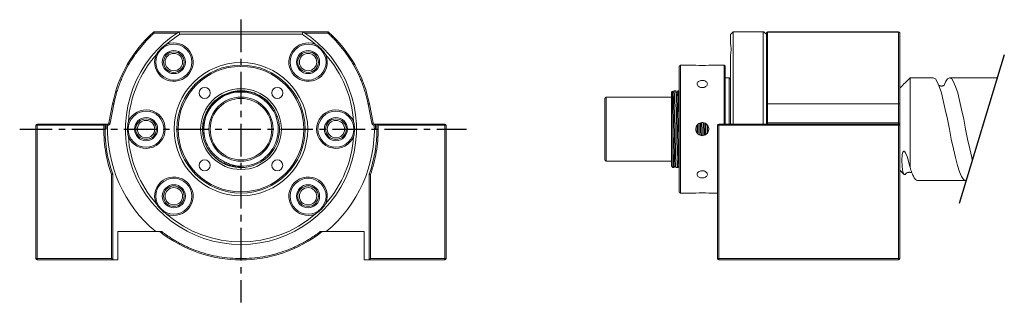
# Model space of a CAD drawing. Header units: millimetres. Extents: x 39 to 231, y 74 to 130.
import ezdxf

# ---------------------------------------------------------------- set-up
doc = ezdxf.new("R2010")
doc.units = ezdxf.units.MM
doc.linetypes.add('CENTER', pattern=[10.16, 6.35, -1.27, 1.27, -1.27])

msp = doc.modelspace()

# ---------------------------------------------------------------- linework, layer by layer
at = {"linetype": 'CENTER'}
for p, q in [((81.84, 129.54), (81.84, 74.39)), ((38.72, 108.18), (125.8, 108.18))]:
    msp.add_line(p, q, dxfattribs=at)
at = {"color": 7, "linetype": 'Continuous', "lineweight": 15}
for p, q in [((64.93, 126.93), (64.93, 127.18)), ((64.93, 127.18), (69.79, 127.18)), ((69.4, 126.93), (64.93, 126.93)), ((69.79, 127.18), (93.89, 127.18)), ((69.94, 126.68), (93.75, 126.68)), ((93.89, 127.18), (98.75, 127.18)), ((98.75, 126.93), (94.28, 126.93)), ((98.75, 127.18), (98.75, 126.93)), ((177.23, 124.74), (177.23, 126.68)), ((177.73, 127.18), (183.63, 127.18)), ((177.73, 109.18), (177.73, 127.18)), ((183.63, 109.18), (183.63, 127.18)), ((184.23, 126.23), (184.23, 126.68)), ((184.48, 127.18), (184.48, 127.11)), ((184.48, 127.18), (209.98, 127.18)), ((184.48, 113.11), (184.48, 127.11)), ((184.48, 127.11), (209.98, 127.11)), ((209.98, 127.18), (209.98, 127.11)), ((209.98, 127.11), (209.98, 113.11)), ((177.23, 109.64), (177.23, 122.66)), ((167.23, 95.93), (167.23, 120.43)), ((167.48, 120.68), (167.48, 95.68)), ((175.98, 109.18), (175.98, 120.68)), ((176.23, 120.43), (176.23, 109.18)), ((176.98, 109.18), (176.98, 118.18)), ((212.23, 118.18), (212.23, 100.75)), ((165.73, 100.95), (165.73, 115.43)), ((152.73, 102.18), (152.73, 114.18)), ((152.98, 114.43), (152.98, 101.93)), ((56.09, 109.38), (56.82, 113.11)), ((57.07, 113.07), (56.33, 109.33)), ((107.35, 109.33), (106.61, 113.07)), ((106.86, 113.11), (107.6, 109.38)), ((184.23, 109.33), (184.23, 113.07)), ((184.48, 113.11), (184.48, 109.38)), ((209.98, 113.11), (184.48, 113.11)), ((209.98, 109.38), (209.98, 113.11)), ((210.23, 109.33), (210.23, 113.07)), ((165.98, 110.32), (165.98, 100.68)), ((184.48, 109.38), (184.48, 109.18)), ((184.48, 109.38), (209.98, 109.38)), ((209.98, 109.38), (209.98, 109.18)), ((42.09, 108.93), (41.84, 108.93)), ((41.84, 82.93), (41.84, 108.93)), ((42.09, 108.93), (42.09, 109.18)), ((42.09, 109.18), (55.36, 109.18)), ((55.1, 108.93), (42.09, 108.93)), ((42.09, 108.93), (42.09, 82.93)), ((42.84, 109.18), (55.6, 109.18)), ((42.84, 109.18), (55.84, 109.18)), ((55.6, 108.18), (55.34, 108.18)), ((55.6, 108.18), (55.6, 109.18)), ((55.6, 109.18), (55.84, 109.18)), ((107.84, 109.18), (108.08, 109.18)), ((107.84, 109.18), (108.32, 109.18)), ((108.08, 109.18), (108.08, 108.18)), ((120.84, 109.18), (108.08, 109.18)), ((108.34, 108.18), (108.08, 108.18)), ((108.32, 109.18), (121.59, 109.18)), ((121.59, 108.93), (108.58, 108.93)), ((121.59, 109.18), (121.59, 108.93)), ((121.59, 82.93), (121.59, 108.93)), ((121.59, 108.93), (121.84, 108.93)), ((121.84, 108.93), (121.84, 82.93)), ((174.73, 82.93), (174.73, 108.93)), ((174.73, 108.93), (174.98, 108.93)), ((174.98, 108.93), (174.98, 109.18)), ((174.98, 109.18), (209.98, 109.18)), ((174.98, 108.93), (174.98, 82.93)), ((209.98, 108.93), (174.98, 108.93)), ((180.02, 109.18), (175.98, 109.18)), ((188.98, 109.18), (184.23, 109.18)), ((184.23, 109.18), (184.48, 109.18)), ((184.23, 109.18), (184.23, 109.18)), ((195.98, 109.18), (202.48, 109.18)), ((202.48, 109.18), (208.98, 109.18)), ((209.98, 108.93), (209.98, 109.18)), ((209.98, 82.93), (209.98, 108.93)), ((209.98, 108.93), (210.23, 108.93)), ((210.23, 82.93), (210.23, 108.93)), ((56.59, 82.93), (56.59, 99.34)), ((56.84, 99.39), (56.84, 82.68)), ((106.84, 82.68), (106.84, 99.39)), ((107.09, 99.34), (107.09, 82.93)), ((57.84, 88.18), (57.84, 82.68)), ((65.23, 88.18), (57.84, 88.18)), ((65.23, 88.18), (66.43, 88.18)), ((97.25, 88.18), (98.45, 88.18)), ((105.84, 88.18), (98.45, 88.18)), ((105.84, 82.68), (105.84, 88.18)), ((210.23, 82.93), (210.23, 85.73)), ((42.09, 82.93), (41.84, 82.93)), ((42.09, 82.93), (56.59, 82.93)), ((42.09, 82.68), (42.09, 82.93)), ((42.09, 82.68), (56.84, 82.68)), ((57.84, 82.68), (56.84, 82.68)), ((106.84, 82.68), (105.84, 82.68)), ((106.84, 82.68), (121.59, 82.68)), ((107.09, 82.93), (121.59, 82.93)), ((121.59, 82.93), (121.59, 82.68)), ((121.84, 82.93), (121.59, 82.93)), ((174.98, 82.93), (174.73, 82.93)), ((174.98, 82.68), (174.98, 82.93)), ((174.98, 82.93), (209.98, 82.93)), ((174.98, 82.68), (209.98, 82.68)), ((209.98, 82.68), (209.98, 82.93)), ((210.23, 82.93), (209.98, 82.93))]:
    msp.add_line(p, q, dxfattribs=at)
msp.add_line((230.6, 122.69), (221.77, 93.65))
at = {"color": 7, "linetype": 'Continuous', "lineweight": 15, "flags": 128}
for points in [[(223.17, 98.25), (223.01, 98.18), (222.62, 98.37), (222.24, 98.93), (221.84, 99.86), (221.45, 101.11), (221.06, 102.62), (220.67, 104.34), (220.27, 106.23), (219.89, 108.18), (219.5, 110.12), (219.1, 112.01), (218.71, 113.74), (218.33, 115.24), (217.93, 116.49), (217.54, 117.42), (217.16, 117.98), (216.76, 118.18), (216.76, 118.18)], [(218.88, 116.76), (219.16, 117.42), (219.54, 117.98), (219.94, 118.18), (220.34, 117.98), (220.72, 117.42), (221.11, 116.49), (221.51, 115.24), (221.89, 113.74), (222.28, 112.01), (222.68, 110.12), (223.06, 108.18), (223.45, 106.23), (223.85, 104.34), (224.24, 102.62), (224.36, 102.15)], [(56.82, 113.11), (56.83, 113.11), (56.84, 113.11), (56.87, 113.11), (56.9, 113.1), (56.93, 113.09), (56.98, 113.08), (57.02, 113.07), (57.07, 113.07)], [(106.61, 113.07), (106.66, 113.07), (106.71, 113.08), (106.75, 113.09), (106.79, 113.1), (106.82, 113.11), (106.84, 113.11), (106.85, 113.11), (106.86, 113.11)], [(56.33, 109.33), (56.28, 109.34), (56.24, 109.35), (56.2, 109.36), (56.16, 109.36), (56.13, 109.37), (56.11, 109.37), (56.09, 109.38), (56.09, 109.38)], [(107.6, 109.38), (107.59, 109.38), (107.58, 109.37), (107.55, 109.37), (107.52, 109.36), (107.49, 109.36), (107.44, 109.35), (107.4, 109.34), (107.35, 109.33)], [(211.47, 99.62), (211.27, 99.35), (211.07, 99.34), (210.89, 99.65), (210.76, 100.2), (210.67, 101.04), (210.64, 102.05), (210.72, 103.24), (210.82, 103.66), (210.92, 103.84), (210.97, 103.89), (211.04, 103.91), (211.1, 103.9), (211.16, 103.86), (211.24, 103.77), (211.37, 103.55), (211.65, 102.86), (211.92, 101.95), (212.15, 101.07), (212.23, 100.75), (212.23, 100.75)], [(56.84, 82.68), (56.84, 82.68), (56.82, 82.7), (56.8, 82.72), (56.77, 82.75), (56.73, 82.79), (56.69, 82.83), (56.64, 82.88), (56.59, 82.93)], [(106.84, 82.68), (106.85, 82.68), (106.86, 82.7), (106.88, 82.72), (106.91, 82.75), (106.95, 82.79), (107, 82.83), (107.04, 82.88), (107.09, 82.93)]]:
    msp.add_lwpolyline(points, dxfattribs=at)
at = {"color": 7, "linetype": 'Continuous', "lineweight": 15}
for centre, radius in [((68.76, 121.26), 3.5), ((94.92, 121.26), 3.5), ((68.76, 121.26), 2.25), ((68.76, 121.26), 2.01), ((68.76, 121.26), 1.7), ((94.92, 121.26), 2.25), ((94.92, 121.26), 2.01), ((94.92, 121.26), 1.7), ((81.84, 108.18), 13), ((81.84, 108.18), 12.5), ((81.84, 108.18), 12.25), ((74.77, 115.25), 1.08), ((81.84, 108.18), 7.88), ((88.91, 115.25), 1.08), ((81.84, 108.18), 6.25), ((81.84, 108.18), 6), ((63.34, 108.18), 3.5), ((100.34, 108.18), 3.5), ((63.34, 108.18), 2.25), ((63.34, 108.18), 2.01), ((63.34, 108.18), 1.7), ((100.34, 108.18), 2.25), ((100.34, 108.18), 2.01), ((100.34, 108.18), 1.7), ((74.77, 101.11), 1.07), ((88.91, 101.11), 1.07), ((68.76, 95.09), 3.5), ((94.92, 95.09), 3.5), ((68.76, 95.09), 2.25), ((68.76, 95.09), 2.01), ((68.76, 95.09), 1.7), ((94.92, 95.09), 2.25), ((94.92, 95.09), 2.01), ((94.92, 95.09), 1.7)]:
    msp.add_circle(centre, radius, dxfattribs=at)
for centre, radius, start, end in [((81.84, 108.18), 25.5, 132.0488, 168.8356), ((81.84, 108.18), 22.5, 122.3875, 57.6125), ((64.93, 126.93), 0.25, 90, 132.0488), ((81.84, 108.18), 22, 122.7638, 131.1758), ((81.84, 108.18), 22, 48.8242, 57.2362), ((98.75, 126.93), 0.25, 47.9512, 90), ((81.84, 108.18), 25.5, 11.1644, 47.9512), ((184.48, 126.93), 0.25, 90, 180), ((209.98, 126.93), 0.25, 0, 90), ((68.76, 121.26), 3.75, 158.0344, 111.9656), ((94.92, 121.26), 3.75, 68.0344, 21.9656), ((81.84, 108.18), 22, 138.8242, 176.1758), ((81.84, 108.18), 22, 3.8242, 41.1758), ((171.73, 133.14), 12.53, 264.1596, 275.7678), ((81.84, 108.18), 7.25, 274.4363, 205.5637), ((63.34, 108.18), 3.75, 203.0344, 156.9656), ((100.34, 108.18), 3.75, 23.0344, 336.9656), ((184.42, 112.75), 0.364, 80.4901, 121.4264), ((210.04, 112.75), 0.364, 58.5743, 99.5092), ((55.84, 109.43), 0.25, 274.4199, 348.8356), ((81.84, 108.18), 7.5, 223.4178, 16.5822), ((107.84, 109.43), 0.25, 191.1644, 265.5801), ((184.42, 109.02), 0.364, 80.4899, 121.4266), ((210.04, 109.02), 0.364, 58.5741, 99.5095), ((42.09, 108.93), 0.25, 90, 180), ((81.84, 108.18), 26.5, 177.8374, 199.37), ((55.84, 109.43), 0.25, 270, 274.4199), ((81.84, 108.18), 26, 177.7941, 230.2849), ((81.84, 108.18), 26, 309.7151, 2.2059), ((81.84, 108.18), 26.5, 340.63, 360), ((107.84, 109.43), 0.25, 265.5801, 270), ((81.84, 108.18), 26.5, 0, 2.1626), ((121.59, 108.93), 0.25, 0, 90), ((174.98, 108.93), 0.25, 90, 180), ((209.98, 108.93), 0.25, 0, 90), ((81.84, 108.18), 22, 183.8242, 221.1758), ((81.84, 108.18), 22, 318.8242, 356.1758), ((68.76, 95.09), 3.75, 248.0344, 201.9656), ((94.92, 95.09), 3.75, 338.0344, 291.9656), ((171.73, 83.21), 12.53, 84.1596, 95.7678), ((81.84, 108.18), 22, 228.8242, 311.1758), ((81.84, 108.18), 25.5, 231.6573, 308.3427), ((42.09, 82.93), 0.25, 180, 270), ((121.59, 82.93), 0.25, 270, 360), ((174.98, 82.93), 0.25, 180, 270), ((209.98, 82.93), 0.25, 270, 360)]:
    msp.add_arc(centre, radius, start, end, dxfattribs=at)
for points, knots in [([(64.93, 126.93), (64.85, 126.85), (64.68, 126.7), (64.44, 126.47), (64.2, 126.24), (63.96, 126.01), (63.73, 125.77), (63.34, 125.36), (62.81, 124.78), (62.16, 124.01), (61.54, 123.2), (60.75, 122.09), (59.85, 120.65), (59.07, 119.13), (58.53, 117.89), (58.15, 116.94), (57.82, 115.98), (57.56, 115.13), (57.36, 114.37), (57.2, 113.72), (57.11, 113.28), (57.07, 113.07)], [0, 0, 0, 0, 0.020608, 0.041209, 0.061805, 0.0824, 0.102997, 0.123601, 0.18599, 0.248397, 0.311193, 0.374006, 0.500001, 0.625996, 0.688793, 0.751606, 0.813995, 0.876402, 0.917595, 0.958785, 1, 1, 1, 1]), ([(64.93, 126.93), (64.91, 126.95), (64.89, 126.97), (64.85, 127.02), (64.83, 127.04), (64.8, 127.08), (64.78, 127.09), (64.77, 127.11), (64.76, 127.11), (64.76, 127.11)], [0, 0, 0, 0, 0.25, 0.25, 0.5, 0.5, 0.75, 0.75, 1, 1, 1, 1]), ([(98.92, 127.11), (98.92, 127.11), (98.92, 127.11), (98.9, 127.09), (98.89, 127.08), (98.85, 127.04), (98.84, 127.02), (98.79, 126.97), (98.77, 126.95), (98.75, 126.93)], [0, 0, 0, 0, 0.25, 0.25, 0.5, 0.5, 0.75, 0.75, 1, 1, 1, 1]), ([(106.61, 113.07), (106.59, 113.17), (106.55, 113.39), (106.48, 113.72), (106.4, 114.04), (106.32, 114.37), (106.24, 114.69), (106.09, 115.23), (105.86, 115.98), (105.53, 116.94), (105.16, 117.89), (104.61, 119.13), (103.83, 120.65), (102.93, 122.09), (102.14, 123.2), (101.52, 124.01), (100.87, 124.78), (100.27, 125.45), (99.72, 126.01), (99.25, 126.48), (98.92, 126.78), (98.75, 126.93)], [0, 0, 0, 0, 0.020608, 0.041209, 0.061805, 0.0824, 0.102997, 0.123601, 0.18599, 0.248397, 0.311193, 0.374006, 0.500001, 0.625996, 0.688793, 0.751606, 0.813995, 0.876402, 0.917595, 0.958785, 1, 1, 1, 1]), ([(184.48, 127.11), (184.45, 127.11), (184.42, 127.11), (184.36, 127.09), (184.33, 127.08), (184.28, 127.04), (184.26, 127.02), (184.23, 126.97), (184.23, 126.95), (184.23, 126.93)], [0, 0, 0, 0, 0.25, 0.25, 0.5, 0.5, 0.75, 0.75, 1, 1, 1, 1]), ([(184.23, 113.07), (184.23, 113.17), (184.23, 113.39), (184.23, 113.72), (184.23, 114.04), (184.23, 114.37), (184.23, 114.69), (184.23, 115.23), (184.23, 115.98), (184.23, 116.94), (184.23, 117.89), (184.23, 119.13), (184.23, 120.65), (184.23, 122.09), (184.23, 123.2), (184.23, 124.01), (184.23, 124.78), (184.23, 125.45), (184.23, 126.01), (184.23, 126.48), (184.23, 126.78), (184.23, 126.93)], [0, 0, 0, 0, 0.020608, 0.041209, 0.061805, 0.0824, 0.102997, 0.123601, 0.18599, 0.248397, 0.311193, 0.374006, 0.500001, 0.625996, 0.688793, 0.751606, 0.813995, 0.876402, 0.917595, 0.958785, 1, 1, 1, 1]), ([(210.23, 126.93), (210.23, 126.95), (210.22, 126.97), (210.2, 127.02), (210.18, 127.04), (210.13, 127.08), (210.1, 127.09), (210.04, 127.11), (210.01, 127.11), (209.98, 127.11)], [0, 0, 0, 0, 0.25, 0.25, 0.5, 0.5, 0.75, 0.75, 1, 1, 1, 1]), ([(210.23, 113.07), (210.23, 114.37), (210.23, 115.67), (210.23, 118.21), (210.23, 119.45), (210.23, 121.82), (210.23, 122.95), (210.23, 125.06), (210.23, 126.04), (210.23, 126.93)], [0, 0, 0, 0, 0.25, 0.25, 0.5, 0.5, 0.75, 0.75, 1, 1, 1, 1]), ([(67.36, 124.74), (66.94, 124.48), (66.55, 124.17), (66.02, 123.65), (65.86, 123.46), (65.55, 123.07), (65.41, 122.87), (65.28, 122.66)], [0, 0, 0, 0, 0.5, 0.5, 0.75, 0.75, 1, 1, 1, 1]), ([(98.4, 122.66), (98.14, 123.08), (97.84, 123.47), (97.31, 123.99), (97.13, 124.16), (96.74, 124.47), (96.54, 124.61), (96.33, 124.74)], [0, 0, 0, 0, 0.5, 0.5, 0.75, 0.75, 1, 1, 1, 1]), ([(177.23, 122.66), (177.31, 123.08), (177.35, 123.47), (177.35, 123.99), (177.34, 124.16), (177.3, 124.47), (177.27, 124.61), (177.23, 124.74)], [0, 0, 0, 0, 0.5, 0.5, 0.75, 0.75, 1, 1, 1, 1]), ([(171.73, 116.28), (171.61, 116.29), (171.39, 116.3), (171.09, 116.44), (170.86, 116.62), (170.73, 116.86), (170.71, 117.1), (170.81, 117.32), (171.01, 117.51), (171.29, 117.64), (171.62, 117.7), (171.96, 117.69), (172.27, 117.6), (172.53, 117.45), (172.69, 117.25), (172.75, 117.01), (172.69, 116.77), (172.52, 116.55), (172.26, 116.38), (171.98, 116.29), (171.8, 116.28), (171.73, 116.28)], [0, 0, 0, 0, 0.053572, 0.107139, 0.160814, 0.21456, 0.26819, 0.321697, 0.375267, 0.428986, 0.48271, 0.536284, 0.58979, 0.643413, 0.697158, 0.750838, 0.80437, 0.857899, 0.911576, 0.965322, 1, 1, 1, 1]), ([(76.39, 103.02), (76.08, 103.39), (75.46, 104.12), (74.82, 105.42), (74.43, 106.78), (74.3, 108.2), (74.43, 109.63), (74.86, 111.05), (75.57, 112.38), (76.52, 113.53), (77.66, 114.46), (78.94, 115.14), (80.35, 115.58), (81.84, 115.73), (83.33, 115.58), (84.74, 115.15), (86.02, 114.45), (86.95, 113.74), (87.38, 113.2), (87.5, 113.04)], [0, 0, 0, 0, 0.060116, 0.120477, 0.179982, 0.23762, 0.297742, 0.359847, 0.422781, 0.485298, 0.546198, 0.605764, 0.667327, 0.730122, 0.792917, 0.85448, 0.914046, 0.974946, 1, 1, 1, 1]), ([(89.03, 110.32), (88.91, 110.64), (88.68, 111.29), (88.17, 112.2), (87.55, 113.03), (86.81, 113.76), (85.99, 114.39), (85.08, 114.9), (84.11, 115.27), (83.1, 115.51), (82.07, 115.6), (81.03, 115.55), (80.01, 115.35), (79.03, 115.02), (78.1, 114.55), (77.25, 113.95), (76.49, 113.24), (75.84, 112.43), (75.31, 111.54), (74.91, 110.58), (74.65, 109.57), (74.54, 108.54), (74.57, 107.5), (74.77, 106.31), (75.1, 105.52), (75.3, 105.05)], [0, 0, 0, 0, 0.042595, 0.085191, 0.127786, 0.170382, 0.212977, 0.255573, 0.298171, 0.340768, 0.383366, 0.425963, 0.468561, 0.511159, 0.553756, 0.596356, 0.638956, 0.681556, 0.724156, 0.766756, 0.809356, 0.851955, 0.894556, 0.937159, 1, 1, 1, 1]), ([(165.98, 110.32), (165.97, 110.64), (165.97, 111.29), (165.95, 112.2), (165.94, 113.03), (165.93, 113.76), (165.92, 114.39), (165.91, 114.9), (165.9, 115.27), (165.89, 115.5), (165.88, 115.6), (165.88, 115.57), (165.88, 115.57)], [0, 0, 0, 0, 0.108508, 0.217016, 0.325525, 0.434033, 0.542541, 0.651051, 0.759565, 0.868078, 0.976592, 1, 1, 1, 1]), ([(166.04, 115.3), (166.01, 115.36), (165.95, 115.45), (165.9, 115.55), (165.88, 115.58)], [0, 0, 0, 0, 0.671996, 1, 1, 1, 1]), ([(166.25, 115.67), (166.22, 115.61), (166.15, 115.49), (166.07, 115.36), (166.04, 115.3)], [0, 0, 0, 0, 0.509015, 1, 1, 1, 1]), ([(166.04, 115.28), (166.05, 115.26), (166.07, 115.2), (166.09, 114.79), (166.11, 114.14), (166.13, 113.26), (166.16, 112.17), (166.18, 110.91), (166.21, 109.56), (166.23, 108.18), (166.25, 106.8), (166.27, 105.44), (166.3, 104.18), (166.32, 103.09), (166.34, 102.21), (166.37, 101.56), (166.39, 101.15), (166.4, 101.1), (166.41, 101.07)], [0, 0, 0, 0, 0.055445, 0.119157, 0.180803, 0.243828, 0.308527, 0.373659, 0.437931, 0.500152, 0.562372, 0.626645, 0.691777, 0.756476, 0.819501, 0.881147, 0.944859, 1, 1, 1, 1]), ([(166.25, 115.65), (166.25, 115.66), (166.26, 115.73), (166.28, 115.56), (166.3, 115.15), (166.33, 114.45), (166.35, 113.53), (166.37, 112.38), (166.4, 111.05), (166.42, 109.63), (166.44, 108.18), (166.46, 106.72), (166.49, 105.3), (166.51, 103.97), (166.54, 102.82), (166.56, 101.9), (166.58, 101.21), (166.6, 100.78), (166.62, 100.72), (166.63, 100.7)], [0, 0, 0, 0, 0.009329, 0.073079, 0.13558, 0.196053, 0.257879, 0.321348, 0.385241, 0.448291, 0.509328, 0.570365, 0.633415, 0.697308, 0.760776, 0.822603, 0.883076, 0.945576, 1, 1, 1, 1]), ([(166.95, 100.7), (166.95, 100.69), (166.94, 100.63), (166.92, 100.79), (166.9, 101.2), (166.88, 101.9), (166.86, 102.82), (166.83, 103.97), (166.81, 105.3), (166.78, 106.72), (166.76, 108.18), (166.74, 109.63), (166.71, 111.05), (166.69, 112.38), (166.66, 113.53), (166.64, 114.46), (166.62, 115.14), (166.6, 115.59), (166.58, 115.65), (166.57, 115.68)], [0, 0, 0, 0, 0.00908, 0.072252, 0.134185, 0.194109, 0.255375, 0.318267, 0.38158, 0.444057, 0.50454, 0.565023, 0.627501, 0.690813, 0.753706, 0.814971, 0.874895, 0.936828, 1, 1, 1, 1]), ([(166.79, 115.3), (166.76, 115.36), (166.68, 115.49), (166.61, 115.61), (166.58, 115.67)], [0, 0, 0, 0, 0.499996, 1, 1, 1, 1]), ([(167, 115.67), (166.97, 115.61), (166.9, 115.49), (166.82, 115.36), (166.79, 115.3)], [0, 0, 0, 0, 0.508716, 1, 1, 1, 1]), ([(166.79, 115.28), (166.8, 115.25), (166.82, 115.2), (166.84, 114.79), (166.86, 114.14), (166.88, 113.26), (166.91, 112.17), (166.93, 110.91), (166.96, 109.56), (166.98, 108.18), (167, 106.8), (167.02, 105.44), (167.05, 104.18), (167.07, 103.09), (167.09, 102.21), (167.12, 101.56), (167.14, 101.15), (167.15, 101.1), (167.16, 101.07)], [0, 0, 0, 0, 0.05506, 0.1188, 0.180472, 0.243525, 0.308253, 0.373413, 0.437713, 0.499961, 0.562208, 0.626509, 0.691669, 0.756397, 0.819449, 0.881122, 0.944862, 1, 1, 1, 1]), ([(167, 115.66), (167, 115.66), (167.01, 115.73), (167.03, 115.56), (167.05, 115.15), (167.08, 114.45), (167.1, 113.53), (167.12, 112.38), (167.15, 111.05), (167.17, 109.63), (167.19, 108.18), (167.21, 106.97), (167.22, 106.28), (167.23, 106.05)], [0, 0, 0, 0, 0.015001, 0.121116, 0.225151, 0.325811, 0.428724, 0.53437, 0.640722, 0.745671, 0.84727, 0.948869, 1, 1, 1, 1]), ([(218.93, 116.75), (218.92, 116.75), (218.92, 116.75), (218.82, 116.69), (218.66, 116.63), (218.47, 116.59), (218.29, 116.59), (218.13, 116.61), (217.95, 116.65), (217.87, 116.7), (217.84, 116.72)], [0, 0, 0, 0, 0.0932839, 0.1729418, 0.2852257, 0.4264684, 0.535816, 0.6804856, 0.868576, 1, 1, 1, 1]), ([(59.89, 109.64), (59.78, 109.16), (59.72, 108.68), (59.72, 107.93), (59.73, 107.68), (59.79, 107.19), (59.83, 106.95), (59.89, 106.71)], [0, 0, 0, 0, 0.5, 0.5, 0.75, 0.75, 1, 1, 1, 1]), ([(103.79, 106.71), (103.91, 107.19), (103.97, 107.68), (103.97, 108.42), (103.95, 108.67), (103.89, 109.16), (103.85, 109.4), (103.79, 109.64)], [0, 0, 0, 0, 0.5, 0.5, 0.75, 0.75, 1, 1, 1, 1]), ([(166.2, 100.7), (166.2, 100.69), (166.19, 100.63), (166.17, 100.79), (166.15, 101.2), (166.13, 101.9), (166.11, 102.82), (166.08, 103.97), (166.06, 105.3), (166.03, 106.72), (166.01, 108.05), (165.99, 109.26), (165.98, 109.96), (165.98, 110.32)], [0, 0, 0, 0, 0.0153056, 0.1213105, 0.2252364, 0.3257911, 0.4285968, 0.5341326, 0.6403736, 0.7452134, 0.8467061, 0.9222873, 1, 1, 1, 1]), ([(170.45, 108.18), (170.47, 108.32), (170.49, 108.61), (170.71, 108.99), (171.03, 109.28), (171.44, 109.44), (171.87, 109.47), (172.29, 109.35), (172.65, 109.09), (172.9, 108.74), (173.02, 108.32), (172.99, 107.89), (172.83, 107.48), (172.54, 107.16), (172.15, 106.95), (171.72, 106.88), (171.3, 106.95), (170.91, 107.16), (170.63, 107.49), (170.47, 107.84), (170.46, 108.08), (170.45, 108.18)], [0, 0, 0, 0, 0.053499, 0.106991, 0.160657, 0.21444, 0.268033, 0.321425, 0.374919, 0.428658, 0.482403, 0.535909, 0.589301, 0.642882, 0.696661, 0.750339, 0.803772, 0.857199, 0.910867, 0.964649, 1, 1, 1, 1]), ([(171.46, 109.42), (171.46, 109.01), (171.48, 108.18), (171.49, 107.35), (171.5, 106.94)], [0, 0, 0, 0, 0.501628, 1, 1, 1, 1]), ([(171.67, 109.43), (171.68, 109.01), (171.69, 108.17), (171.71, 107.33), (171.71, 106.9)], [0, 0, 0, 0, 0.496602, 1, 1, 1, 1]), ([(172.03, 106.95), (172.02, 107.36), (172.01, 108.18), (172, 109), (171.99, 109.41)], [0, 0, 0, 0, 0.498319, 1, 1, 1, 1]), ([(55.1, 108.93), (55.06, 107.31), (55.16, 105.68), (55.66, 102.46), (56.06, 100.87), (56.59, 99.34)], [0, 0, 0, 0, 0.5, 0.5, 1, 1, 1, 1]), ([(55.36, 109.18), (55.36, 109.18), (55.36, 109.18), (55.35, 109.17), (55.34, 109.16), (55.32, 109.14), (55.28, 109.1), (55.23, 109.05), (55.19, 109.01), (55.15, 108.98), (55.12, 108.95), (55.11, 108.93), (55.1, 108.93)], [0, 0, 0, 0, 0.061921, 0.125275, 0.18634, 0.250923, 0.500095, 0.62466, 0.749633, 0.874769, 0.937528, 1, 1, 1, 1]), ([(56.33, 109.33), (56.33, 109.32), (56.32, 109.29), (56.31, 109.25), (56.29, 109.21), (56.27, 109.16), (56.23, 109.1), (56.16, 109.04), (56.09, 108.99), (56.02, 108.96), (55.93, 108.93), (55.88, 108.93), (55.85, 108.93)], [0, 0, 0, 0, 0.0609088, 0.1213598, 0.1817607, 0.2425201, 0.3709213, 0.4997275, 0.6282298, 0.7571373, 0.8782689, 1, 1, 1, 1]), ([(107.09, 99.34), (107.58, 100.75), (107.96, 102.22), (108.47, 105.18), (108.59, 106.68), (108.59, 108.18)], [0, 0, 0, 0, 0.5, 0.5, 1, 1, 1, 1]), ([(107.83, 108.93), (107.82, 108.93), (107.79, 108.93), (107.75, 108.93), (107.71, 108.94), (107.65, 108.96), (107.59, 108.99), (107.52, 109.04), (107.46, 109.1), (107.41, 109.17), (107.37, 109.25), (107.36, 109.3), (107.35, 109.33)], [0, 0, 0, 0, 0.061046, 0.121631, 0.182165, 0.243061, 0.371573, 0.500471, 0.628881, 0.757678, 0.87854, 1, 1, 1, 1]), ([(107.82, 109.17), (107.82, 109.17), (107.82, 109.16), (107.82, 109.12), (107.83, 109.06), (107.83, 108.99), (107.83, 108.95), (107.83, 108.93)], [0, 0, 0, 0, 0.073762, 0.325312, 0.577919, 0.831565, 1, 1, 1, 1]), ([(108.58, 108.93), (108.57, 108.93), (108.56, 108.95), (108.53, 108.97), (108.48, 109.02), (108.41, 109.09), (108.36, 109.14), (108.34, 109.16), (108.33, 109.17), (108.32, 109.18), (108.32, 109.18), (108.32, 109.18)], [0, 0, 0, 0, 0.0577437, 0.1253101, 0.2505259, 0.4995874, 0.7489181, 0.8135406, 0.8746457, 0.938039, 1, 1, 1, 1]), ([(108.34, 108.18), (108.34, 108.18), (108.35, 108.18), (108.37, 108.18), (108.39, 108.18), (108.44, 108.18), (108.47, 108.18), (108.53, 108.18), (108.56, 108.18), (108.59, 108.18)], [0, 0, 0, 0, 0.25, 0.25, 0.5, 0.5, 0.75, 0.75, 1, 1, 1, 1]), ([(108.58, 108.93), (108.58, 108.8), (108.59, 108.55), (108.59, 108.3), (108.59, 108.18)], [0, 0, 0, 0, 0.499983, 1, 1, 1, 1]), ([(170.52, 107.82), (170.51, 107.94), (170.51, 108.14), (170.51, 108.34), (170.51, 108.42)], [0, 0, 0, 0, 0.59582, 1, 1, 1, 1]), ([(170.71, 108.94), (170.72, 108.69), (170.73, 108.17), (170.74, 107.66), (170.74, 107.4)], [0, 0, 0, 0, 0.495506, 1, 1, 1, 1]), ([(170.93, 109.15), (170.93, 108.82), (170.94, 108.16), (170.95, 107.5), (170.96, 107.16)], [0, 0, 0, 0, 0.49013, 1, 1, 1, 1]), ([(171.28, 106.99), (171.27, 107.38), (171.26, 108.17), (171.25, 108.95), (171.24, 109.34)], [0, 0, 0, 0, 0.506162, 1, 1, 1, 1]), ([(172.21, 109.35), (172.21, 108.96), (172.23, 108.18), (172.24, 107.41), (172.25, 107.03)], [0, 0, 0, 0, 0.504329, 1, 1, 1, 1]), ([(172.43, 109.22), (172.43, 108.87), (172.44, 108.18), (172.45, 107.49), (172.46, 107.14)], [0, 0, 0, 0, 0.503061, 1, 1, 1, 1]), ([(172.77, 107.46), (172.77, 107.7), (172.76, 108.18), (172.75, 108.66), (172.75, 108.91)], [0, 0, 0, 0, 0.495397, 1, 1, 1, 1]), ([(184.23, 109.17), (184.23, 109.17), (184.23, 109.22), (184.23, 109.27), (184.23, 109.33)], [0, 0, 0, 0, 0.0283632, 1, 1, 1, 1]), ([(210.23, 108.93), (210.23, 108.93), (210.23, 108.93), (210.23, 108.97), (210.23, 109), (210.23, 109.08), (210.23, 109.12), (210.23, 109.22), (210.23, 109.28), (210.23, 109.33)], [0, 0, 0, 0, 0.25, 0.25, 0.5, 0.5, 0.75, 0.75, 1, 1, 1, 1]), ([(78.28, 102.01), (77.98, 102.18), (77.39, 102.54), (76.6, 103.23), (75.87, 104.05), (75.5, 104.7), (75.3, 105.05)], [0, 0, 0, 0, 0.2398675, 0.479735, 0.7247068, 1, 1, 1, 1]), ([(82.4, 100.95), (82.06, 100.92), (81.37, 100.87), (80.33, 100.98), (79.33, 101.22), (78.36, 101.61), (77.35, 102.18), (76.74, 102.71), (76.39, 103.02)], [0, 0, 0, 0, 0.1575481, 0.3150963, 0.4726444, 0.6301925, 0.7877236, 1, 1, 1, 1]), ([(82.4, 100.95), (82.02, 100.95), (81.24, 100.95), (80.15, 101.17), (79.15, 101.52), (78.57, 101.84), (78.28, 102.01)], [0, 0, 0, 0, 0.267335, 0.541803, 0.768749, 1, 1, 1, 1]), ([(166.2, 100.68), (166.24, 100.74), (166.31, 100.86), (166.38, 100.99), (166.41, 101.05)], [0, 0, 0, 0, 0.508879, 1, 1, 1, 1]), ([(166.41, 101.05), (166.45, 100.99), (166.52, 100.87), (166.59, 100.74), (166.63, 100.68)], [0, 0, 0, 0, 0.4999955, 1, 1, 1, 1]), ([(166.95, 100.68), (166.99, 100.74), (167.06, 100.86), (167.13, 100.99), (167.16, 101.05)], [0, 0, 0, 0, 0.508861, 1, 1, 1, 1]), ([(171.73, 98.66), (171.61, 98.67), (171.39, 98.68), (171.09, 98.79), (170.86, 98.96), (170.73, 99.18), (170.71, 99.42), (170.81, 99.66), (171.01, 99.86), (171.29, 100.01), (171.62, 100.08), (171.96, 100.07), (172.27, 99.97), (172.53, 99.8), (172.69, 99.57), (172.75, 99.33), (172.69, 99.1), (172.52, 98.9), (172.26, 98.75), (171.98, 98.67), (171.8, 98.66), (171.73, 98.66)], [0, 0, 0, 0, 0.053572, 0.107139, 0.160814, 0.21456, 0.26819, 0.321697, 0.375267, 0.428986, 0.48271, 0.536284, 0.58979, 0.643413, 0.697158, 0.750838, 0.80437, 0.857899, 0.911576, 0.965322, 1, 1, 1, 1]), ([(212.23, 100.75), (212.35, 100.36), (212.6, 99.59), (212.97, 98.8), (213.32, 98.27), (213.56, 98.21), (213.69, 98.18)], [0, 0, 0, 0, 0.251743, 0.501525, 0.748819, 1, 1, 1, 1]), ([(56.59, 99.34), (56.6, 99.35), (56.62, 99.35), (56.65, 99.35), (56.7, 99.36), (56.76, 99.37), (56.8, 99.38), (56.82, 99.38), (56.84, 99.39), (56.84, 99.39), (56.84, 99.39)], [0, 0, 0, 0, 0.0628366, 0.1436836, 0.2509993, 0.4997443, 0.6289531, 0.749759, 0.8762603, 1, 1, 1, 1]), ([(106.84, 99.39), (106.84, 99.39), (106.84, 99.39), (106.85, 99.39), (106.86, 99.38), (106.88, 99.38), (106.92, 99.37), (106.98, 99.36), (107.03, 99.35), (107.06, 99.35), (107.08, 99.35), (107.09, 99.34)], [0, 0, 0, 0, 0.082118, 0.165837, 0.250413, 0.371189, 0.500367, 0.749051, 0.849148, 0.934848, 1, 1, 1, 1]), ([(211.49, 99.59), (211.49, 99.59), (211.5, 99.59), (211.69, 99.7), (211.91, 99.75), (212.06, 99.77), (212.22, 99.76), (212.33, 99.74), (212.47, 99.71), (212.5, 99.7), (212.5, 99.71), (212.5, 99.71)], [0, 0, 0, 0, 0.10356, 0.325965, 0.494396, 0.596758, 0.669126, 0.770947, 0.851752, 0.979134, 1, 1, 1, 1]), ([(65.28, 93.69), (65.54, 93.27), (65.84, 92.89), (66.37, 92.36), (66.56, 92.19), (66.94, 91.89), (67.15, 91.75), (67.36, 91.62)], [0, 0, 0, 0, 0.5, 0.5, 0.75, 0.75, 1, 1, 1, 1]), ([(96.33, 91.62), (96.75, 91.88), (97.13, 92.18), (97.66, 92.7), (97.82, 92.89), (98.13, 93.28), (98.27, 93.48), (98.4, 93.69)], [0, 0, 0, 0, 0.5, 0.5, 0.75, 0.75, 1, 1, 1, 1]), ([(66.43, 88.18), (66.38, 88.18), (66.34, 88.18), (66.26, 88.18), (66.21, 88.18), (66.14, 88.18), (66.1, 88.18), (66.04, 88.18), (66.02, 88.18), (66.02, 88.18)], [0, 0, 0, 0, 0.25, 0.25, 0.5, 0.5, 0.75, 0.75, 1, 1, 1, 1]), ([(66.43, 88.18), (66.51, 88.11), (66.69, 87.98), (66.95, 87.79), (67.21, 87.6), (67.48, 87.41), (67.75, 87.23), (68.2, 86.92), (68.86, 86.51), (69.73, 86.01), (70.63, 85.54), (71.87, 84.96), (73.48, 84.32), (75.49, 83.71), (77.57, 83.26), (79.7, 82.99), (81.84, 82.9), (83.99, 82.99), (86.11, 83.26), (88.19, 83.71), (90.2, 84.32), (91.81, 84.96), (93.05, 85.54), (93.95, 86.01), (94.82, 86.51), (95.57, 86.98), (96.21, 87.41), (96.74, 87.78), (97.08, 88.05), (97.25, 88.18)], [0, 0, 0, 0, 0.009813, 0.019622, 0.029428, 0.039235, 0.049042, 0.058853, 0.088966, 0.119088, 0.149823, 0.180565, 0.243103, 0.306527, 0.370632, 0.435199, 0.500001, 0.564802, 0.629369, 0.693475, 0.756898, 0.819436, 0.850171, 0.880913, 0.911027, 0.941149, 0.960763, 0.980375, 1, 1, 1, 1]), ([(97.25, 88.18), (97.3, 88.18), (97.34, 88.18), (97.43, 88.18), (97.47, 88.18), (97.55, 88.18), (97.58, 88.18), (97.64, 88.18), (97.66, 88.18), (97.66, 88.18)], [0, 0, 0, 0, 0.25, 0.25, 0.5, 0.5, 0.75, 0.75, 1, 1, 1, 1])]:
    msp.add_open_spline(points, degree=3, knots=knots, dxfattribs=at)
for points, degree in [([(69.79, 127.18), (69.84, 127.01), (69.89, 126.84), (69.94, 126.68)], 3), ([(93.75, 126.68), (93.8, 126.84), (93.84, 127.01), (93.89, 127.18)], 3), ([(177.23, 126.68), (177.4, 126.84), (177.56, 127.01), (177.73, 127.18)], 3), ([(183.63, 127.18), (183.66, 127.18), (183.7, 127.18), (183.73, 127.18)], 3), ([(183.73, 127.18), (183.9, 127.01), (184.06, 126.84), (184.23, 126.68)], 3), ([(167.48, 120.68), (167.23, 120.43)], 1), ([(170.45, 120.68), (167.48, 120.68)], 1), ([(175.98, 120.68), (172.99, 120.68)], 1), ([(176.23, 120.43), (175.98, 120.68)], 1), ([(176.98, 118.18), (176.23, 118.18)], 1), ([(177.23, 117.93), (176.98, 118.18)], 1), ([(212.23, 118.18), (210.23, 116.18)], 1), ([(216.76, 118.18), (212.23, 118.18)], 1), ([(229.26, 118.18), (219.94, 118.18)], 1), ([(165.87, 115.57), (165.73, 115.43)], 1), ([(166.57, 115.68), (166.26, 115.68)], 1), ([(167.23, 115.68), (167.01, 115.68)], 1), ([(152.98, 114.43), (152.73, 114.18)], 1), ([(165.73, 114.43), (152.98, 114.43)], 1), ([(177.28, 109.18), (177.23, 109.64)], 1), ([(152.73, 102.18), (152.98, 101.93)], 1), ([(152.98, 101.93), (165.73, 101.93)], 1), ([(165.73, 100.95), (165.74, 100.93)], 1), ([(165.74, 100.91), (165.98, 100.68)], 1), ([(165.98, 100.68), (166.2, 100.68)], 1), ([(166.41, 101.05), (166.42, 101.07)], 1), ([(166.63, 100.68), (166.95, 100.68)], 1), ([(167.16, 101.05), (167.23, 100.94)], 1), ([(210.23, 100.18), (211.03, 99.37)], 1), ([(213.69, 98.18), (223.01, 98.18)], 1), ([(167.23, 95.93), (167.48, 95.68)], 1), ([(167.48, 95.68), (170.47, 95.68)], 1), ([(173, 95.68), (174.73, 95.68)], 1)]:
    msp.add_open_spline(points, degree=degree, dxfattribs=at)

doc.saveas('drawing.dxf')
